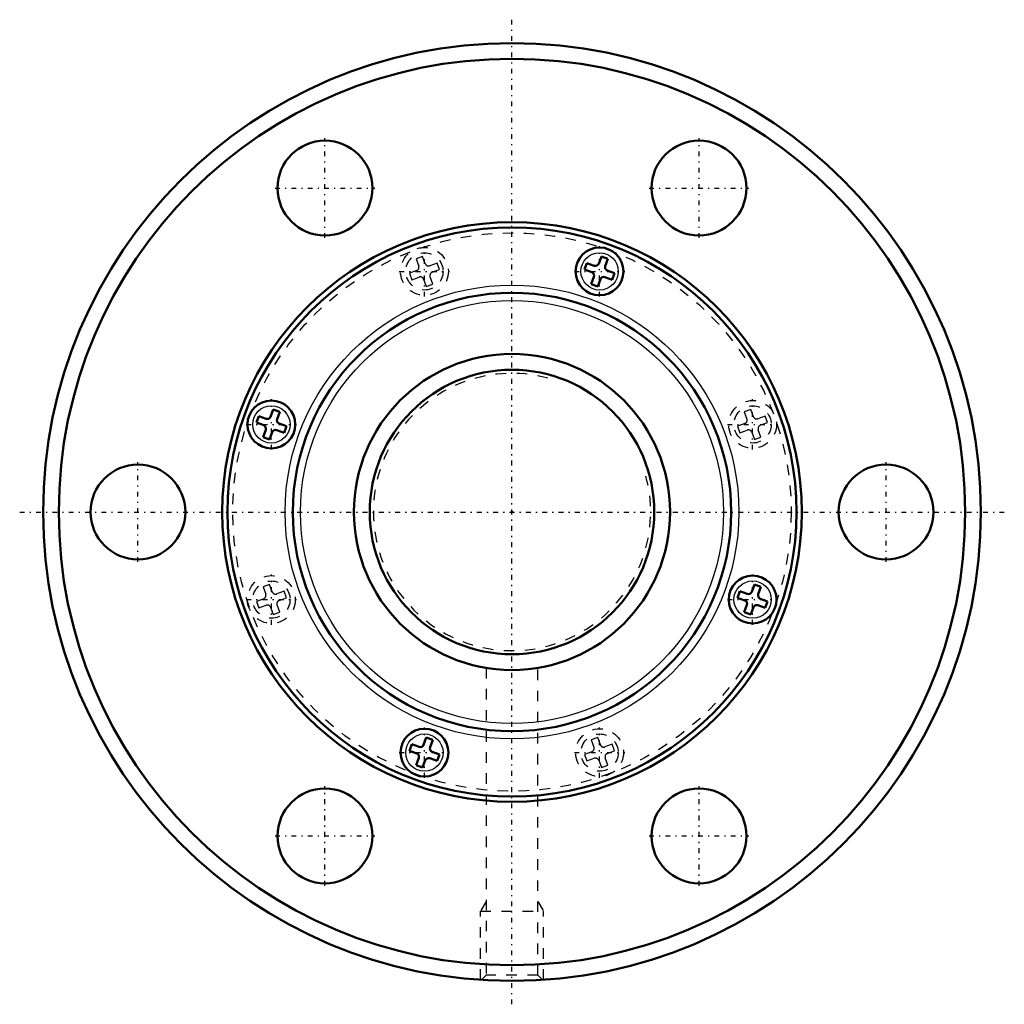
# Model space of a CAD drawing. Header units: millimetres. Extents: x -46.7 to 46.7, y -46.7 to 46.7.
import ezdxf

# ---------------------------------------------------------------- set-up
doc = ezdxf.new("R2010")
doc.units = ezdxf.units.MM
doc.linetypes.add('Center', pattern=[1.5, 0.45, -0.5, 0.05, -0.5])
doc.linetypes.add('Dashed', pattern=[2, 1, -1])
for name, color, linetype, lineweight in [('2d ConnectionPoints', 7, 'Continuous', 50), ('AM_0', 7, 'Continuous', 50), ('AM_4', 3, 'Continuous', 25), ('AM_5', 3, 'Continuous', 25), ('AM_7', 7, 'Center', 25), ('AM_9', 6, 'Dashed', 25)]:
    doc.layers.add(name, color=color, linetype=linetype, lineweight=lineweight)

# ---------------------------------------------------------------- blocks, each defined once
blk = doc.blocks.new('1_CNF3060_6ZZ_Nut_0_in_CNF3060_6ZZ_159_6LC7T_000_rev_2')
at = {"layer": 'AM_0'}
for p, q in [((7.108, 23.623), (6.883, 23.003)), ((7.804, 23.37), (7.108, 23.623)), ((8.48, 24.263), (8.227, 23.568)), ((8.48, 24.263), (9.1, 24.037)), ((8.847, 23.342), (9.1, 24.037)), ((6.883, 23.003), (7.578, 22.75)), ((9.74, 22.666), (9.044, 22.919)), ((9.514, 22.046), (9.74, 22.666)), ((7.775, 22.327), (7.522, 21.632)), ((7.522, 21.632), (8.142, 21.406)), ((8.142, 21.406), (8.395, 22.101)), ((8.818, 22.299), (9.514, 22.046)), ((-22.666, 9.74), (-22.919, 9.044)), ((-22.666, 9.74), (-22.046, 9.514)), ((-22.299, 8.818), (-22.046, 9.514)), ((-24.037, 9.1), (-24.263, 8.48)), ((-24.263, 8.48), (-23.568, 8.227)), ((-23.342, 8.847), (-24.037, 9.1)), ((-23.37, 7.804), (-23.623, 7.108)), ((-23.003, 6.883), (-22.75, 7.578)), ((-22.327, 7.775), (-21.632, 7.522)), ((-21.406, 8.142), (-22.101, 8.395)), ((-21.632, 7.522), (-21.406, 8.142)), ((-23.623, 7.108), (-23.003, 6.883)), ((23.003, -6.883), (22.75, -7.578)), ((23.003, -6.883), (23.623, -7.108)), ((23.37, -7.804), (23.623, -7.108)), ((21.632, -7.522), (21.406, -8.142)), ((21.406, -8.142), (22.101, -8.395)), ((22.327, -7.775), (21.632, -7.522)), ((24.263, -8.48), (23.568, -8.227)), ((22.299, -8.818), (22.046, -9.514)), ((22.666, -9.74), (22.919, -9.044)), ((23.342, -8.847), (24.037, -9.1)), ((24.037, -9.1), (24.263, -8.48)), ((22.046, -9.514), (22.666, -9.74)), ((-8.142, -21.406), (-8.395, -22.101)), ((-8.142, -21.406), (-7.522, -21.632)), ((-9.514, -22.046), (-9.74, -22.666)), ((-8.818, -22.299), (-9.514, -22.046)), ((-7.775, -22.327), (-7.522, -21.632)), ((-9.74, -22.666), (-9.044, -22.919)), ((-8.847, -23.342), (-9.1, -24.037)), ((-6.883, -23.003), (-7.578, -22.75)), ((-7.108, -23.623), (-6.883, -23.003)), ((-9.1, -24.037), (-8.48, -24.263)), ((-8.48, -24.263), (-8.227, -23.568)), ((-7.804, -23.37), (-7.108, -23.623))]:
    blk.add_line(p, q, dxfattribs=at)
for centre, radius in [((0, 0), 44.5), ((0, 0), 43.017), ((-17.75, 30.744), 4.5), ((17.75, 30.744), 4.5), ((0, 0), 27.5), ((0, 0), 27), ((8.311, 22.835), 2.27), ((0, 0), 20.8), ((-22.835, 8.311), 2.27), ((-35.5, 0), 4.5), ((35.5, 0), 4.5), ((22.835, -8.311), 2.27), ((-8.311, -22.835), 2.27), ((-17.75, -30.744), 4.5), ((17.75, -30.744), 4.5)]:
    blk.add_circle(centre, radius, dxfattribs=at)
for centre, start, end in [((7.917, 23.68), 250, 340), ((7.465, 22.44), 340, 70), ((9.157, 23.229), 160, 250), ((8.706, 21.989), 70, 160), ((-23.229, 9.157), 250, 340), ((-21.989, 8.706), 160, 250), ((-23.68, 7.917), 340, 70), ((-22.44, 7.465), 70, 160), ((21.989, -8.706), 340, 70), ((22.44, -7.465), 250, 340), ((23.68, -7.917), 160, 250), ((23.229, -9.157), 70, 160), ((-8.706, -21.989), 250, 340), ((-7.465, -22.44), 160, 250), ((-9.157, -23.229), 340, 70), ((-7.917, -23.68), 70, 160)]:
    blk.add_arc(centre, 0.33, start, end, dxfattribs=at)
at = {"layer": 'AM_4'}
for centre, radius in [((8.311, 22.835), 1.77), ((0, 0), 21.53), ((0, 0), 20.07), ((-22.835, 8.311), 1.77), ((22.835, -8.311), 1.77), ((-8.311, -22.835), 1.77)]:
    blk.add_circle(centre, radius, dxfattribs=at)
at = {"layer": 'AM_5', "linetype": 'Dashed'}
for p, q in [((-2.459, -36.962), (-3, -37.9)), ((2.459, -36.962), (3, -37.9)), ((-3, -44.399), (-3, -37.9)), ((-3, -37.9), (3, -37.9)), ((3, -44.399), (3, -37.9))]:
    blk.add_line(p, q, dxfattribs=at)
at = {"layer": 'AM_7'}
for p, q in [((0, -46.725), (0, 46.725)), ((-17.75, 26.019), (-17.75, 35.469)), ((17.75, 26.019), (17.75, 35.469)), ((-22.475, 30.744), (-13.025, 30.744)), ((13.025, 30.744), (22.475, 30.744)), ((-8.311, 20.451), (-8.311, 25.218)), ((8.311, 20.451), (8.311, 25.218)), ((-10.695, 22.835), (-5.928, 22.835)), ((5.928, 22.835), (10.695, 22.835)), ((-22.835, 5.928), (-22.835, 10.695)), ((22.835, 5.928), (22.835, 10.695)), ((-25.218, 8.311), (-20.451, 8.311)), ((20.451, 8.311), (25.218, 8.311)), ((-35.5, -4.725), (-35.5, 4.725)), ((35.5, -4.725), (35.5, 4.725)), ((-46.725, 0), (46.725, 0)), ((-22.835, -10.695), (-22.835, -5.928)), ((22.835, -10.695), (22.835, -5.928)), ((-25.218, -8.311), (-20.451, -8.311)), ((20.451, -8.311), (25.218, -8.311)), ((-8.311, -25.218), (-8.311, -20.451)), ((8.311, -25.218), (8.311, -20.451)), ((-10.695, -22.835), (-5.928, -22.835)), ((5.928, -22.835), (10.695, -22.835)), ((-17.75, -35.469), (-17.75, -26.019)), ((17.75, -35.469), (17.75, -26.019)), ((-22.475, -30.744), (-13.025, -30.744)), ((13.025, -30.744), (22.475, -30.744))]:
    blk.add_line(p, q, dxfattribs=at)
at = {"layer": 'AM_9'}
for p, q in [((-8.48, 24.263), (-9.1, 24.037)), ((-9.1, 24.037), (-8.847, 23.342)), ((-8.227, 23.568), (-8.48, 24.263)), ((-7.108, 23.623), (-7.804, 23.37)), ((-6.883, 23.003), (-7.108, 23.623)), ((-9.044, 22.919), (-9.74, 22.666)), ((-9.74, 22.666), (-9.514, 22.046)), ((-7.578, 22.75), (-6.883, 23.003)), ((-9.514, 22.046), (-8.818, 22.299)), ((-8.395, 22.101), (-8.142, 21.406)), ((-8.142, 21.406), (-7.522, 21.632)), ((-7.522, 21.632), (-7.775, 22.327)), ((22.666, 9.74), (22.046, 9.514)), ((22.046, 9.514), (22.299, 8.818)), ((22.919, 9.044), (22.666, 9.74)), ((24.037, 9.1), (23.342, 8.847)), ((23.568, 8.227), (24.263, 8.48)), ((24.263, 8.48), (24.037, 9.1)), ((22.101, 8.395), (21.406, 8.142)), ((21.406, 8.142), (21.632, 7.522)), ((21.632, 7.522), (22.327, 7.775)), ((22.75, 7.578), (23.003, 6.883)), ((23.623, 7.108), (23.37, 7.804)), ((23.003, 6.883), (23.623, 7.108)), ((-23.003, -6.883), (-23.623, -7.108)), ((-23.623, -7.108), (-23.37, -7.804)), ((-22.75, -7.578), (-23.003, -6.883)), ((-23.568, -8.227), (-24.263, -8.48)), ((-21.632, -7.522), (-22.327, -7.775)), ((-22.101, -8.395), (-21.406, -8.142)), ((-21.406, -8.142), (-21.632, -7.522)), ((-24.263, -8.48), (-24.037, -9.1)), ((-24.037, -9.1), (-23.342, -8.847)), ((-22.919, -9.044), (-22.666, -9.74)), ((-22.046, -9.514), (-22.299, -8.818)), ((-22.666, -9.74), (-22.046, -9.514)), ((-2.459, -14.798), (-2.459, -43.959)), ((2.459, -43.959), (2.459, -14.797)), ((8.142, -21.406), (7.522, -21.632)), ((8.395, -22.101), (8.142, -21.406)), ((7.522, -21.632), (7.775, -22.327)), ((9.514, -22.046), (8.818, -22.299)), ((9.74, -22.666), (9.514, -22.046)), ((7.578, -22.75), (6.883, -23.003)), ((6.883, -23.003), (7.108, -23.623)), ((9.1, -24.037), (8.847, -23.342)), ((9.044, -22.919), (9.74, -22.666)), ((7.108, -23.623), (7.804, -23.37)), ((8.227, -23.568), (8.48, -24.263)), ((8.48, -24.263), (9.1, -24.037)), ((-2.459, -43.959), (-2.9, -44.4)), ((2.459, -43.959), (-2.459, -43.959)), ((2.903, -44.403), (2.459, -43.959))]:
    blk.add_line(p, q, dxfattribs=at)
for centre, radius in [((0, 0), 26.5), ((-8.311, 22.835), 2.27), ((-8.311, 22.835), 1.77), ((22.835, 8.311), 2.27), ((22.835, 8.311), 1.77), ((-22.835, -8.311), 2.27), ((-22.835, -8.311), 1.77), ((8.311, -22.835), 2.27), ((8.311, -22.835), 1.77)]:
    blk.add_circle(centre, radius, dxfattribs=at)
for centre, start, end in [((-7.917, 23.68), 200, 290), ((-9.157, 23.229), 290, 20), ((-7.465, 22.44), 110, 200), ((-8.706, 21.989), 20, 110), ((21.989, 8.706), 290, 20), ((23.229, 9.157), 200, 290), ((22.44, 7.465), 20, 110), ((23.68, 7.917), 110, 200), ((-23.68, -7.917), 290, 20), ((-22.44, -7.465), 200, 290), ((-21.989, -8.706), 110, 200), ((-23.229, -9.157), 20, 110), ((7.465, -22.44), 290, 20), ((8.706, -21.989), 200, 290), ((7.917, -23.68), 20, 110), ((9.157, -23.229), 110, 200)]:
    blk.add_arc(centre, 0.33, start, end, dxfattribs=at)
blk = doc.blocks.new('2_CNF3060_60ZZ0_Shaft_0_in_CNF3060_6ZZ_159_6LC7T_000_rev_2')
at = {"layer": 'AM_0'}
for radius in [15, 13.5]:
    blk.add_circle((0, 0), radius, dxfattribs=at)
at = {"layer": 'AM_5', "linetype": 'Dashed'}
blk.add_arc((0, 0), 13.159, 75, 15, dxfattribs=at)

msp = doc.modelspace()

# ---------------------------------------------------------------- linework, layer by layer
at = {"layer": '2d ConnectionPoints'}
msp.add_point((0, 0), dxfattribs=at)

# ---------------------------------------------------------------- block references
for name in ['1_CNF3060_6ZZ_Nut_0_in_CNF3060_6ZZ_159_6LC7T_000_rev_2', '2_CNF3060_60ZZ0_Shaft_0_in_CNF3060_6ZZ_159_6LC7T_000_rev_2']:
    msp.add_blockref(name, (0, 0))

doc.saveas('drawing.dxf')
